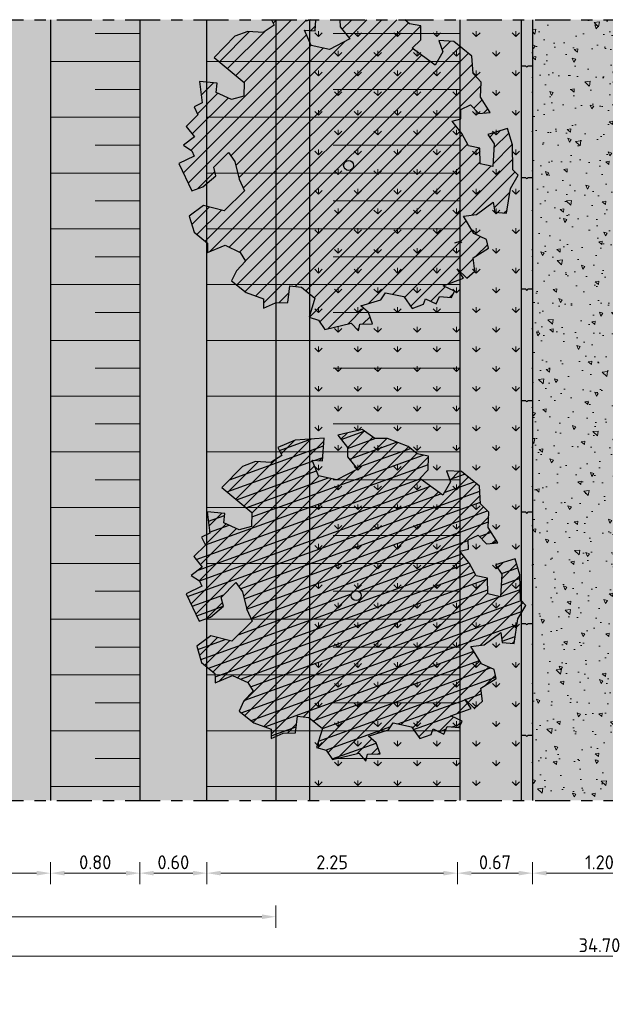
# Model space of a CAD drawing. Header units: metres. Extents: x 104013 to 108981, y 427946 to 428479.
# Tile 147 of 256: x 108749 to 108754, y 428308 to 428317. Entities that reach past the tile are written whole.
import ezdxf

# ---------------------------------------------------------------- set-up
doc = ezdxf.new("R2010")
doc.units = ezdxf.units.M
doc.linetypes.add('CENTER', pattern=[2, 1.25, -0.25, 0.25, -0.25])
doc.linetypes.add('XX-AFBREEK', pattern=[7, 4, -1, 1, -1])
doc.layers.get('DefPoints').update_dxf_attribs({"color": 211, "lineweight": 18})
for name, color, linetype, lineweight in [('N-WE-GR-BOOM-SD', 90, 'Continuous', 25), ('N-WE-GR-KRUIDEN-AD-50', 92, 'Continuous', 18), ('N-WE-GR-RIET-AD-50', 122, 'Continuous', 18), ('N-WE-GW-TALUDARCERING_KORT-G', 252, 'Continuous', 18), ('N-WE-GW-TALUDARCERING_LANG-G', 252, 'Continuous', 18), ('N-WE-VH-KANTOPSLUITING_ELEMENT_INRITBAND-SD', 252, 'Continuous', 25), ('N-WE-VH-KANTVERHARDING-M', 7, 'Continuous', 18), ('N-WE-VH-VERHARDING-GD', 7, 'Continuous', 25), ('N-WE-VH-VERHARDING_HALFVERHARDING-A-50', 252, 'Continuous', 18), ('N-XX-GW-WATERGANG_WATERLIJN-GD', 5, 'Continuous', 25), ('X-XX-AL-AFBREEKLIJN-GD', 7, 'XX-AFBREEK', 25)]:
    doc.layers.add(name, color=color, linetype=linetype, lineweight=lineweight)
doc.layers.add('N-WE-GR-GRAS_GAZON-V', color=7, linetype='Continuous', lineweight=18, true_color=0xdbffb8)
doc.layers.add('N-WE-VH-VERHARDING_HALFVERHARDING-V', color=7, linetype='Continuous', lineweight=18, true_color=0xd7aa8c)
doc.layers.add('N-WE-VH-VERHARDING-AP_WATER', color=7, linetype='Continuous', true_color=0xb3ffff)
doc.styles.add('NLCS-ISO-M50-T25', font='NLCS-ISO.ttf', dxfattribs={"height": 0.125})
doc.dimstyles.new('NLCS-M50-T25-PIJL_l2_h1', dxfattribs={"dimscale": 0.05, "dimtxt": 2.5, "dimasz": 2.5, "dimexe": 2, "dimexo": 2, "dimgap": 0.7, "dimtad": 1, "dimzin": 0, "dimdsep": 46, "dimtxsty": 'NLCS-ISO-M50-T25', "dimcen": 2.5, "dimdle": 2, "dimclrd": 256, "dimclre": 256, "dimclrt": 256, "dimadec": 1, "dimazin": 0, "dimtfac": 1, "dimtofl": 0, "dimtmove": 1, "dimatfit": 0, "dimfxl": 2, "dimfxlon": 1, "dimtfillclr": 256, "dimtolj": 1, "dimtzin": 0, "dimlwd": 18, "dimlwe": 18, "dimarcsym": 0})
pattern_1 = [(45, (106552.74669, 428453.76884), (-0.067351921, 0.067351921), [])]

# ---------------------------------------------------------------- blocks, each defined once
blk = doc.blocks.new('*D820')
at = {"layer": 'DefPoints', "color": 0, "transparency": 16777216}
for p in [(108747.3828, 428310.043), (108749.0627, 428310.043), (108749.0627, 428309.5013)]:
    blk.add_point(p, dxfattribs=at)
at = {"layer": 'N-WE-VH-KANTVERHARDING-M', "lineweight": 18, "transparency": 16777216}
for p, q in [((108747.3828, 428309.6013), (108747.3828, 428309.4013)), ((108749.0627, 428309.6013), (108749.0627, 428309.4013)), ((108747.5078, 428309.5013), (108748.9377, 428309.5013))]:
    blk.add_line(p, q, dxfattribs=at)
at = {"layer": 'N-WE-VH-KANTVERHARDING-M', "transparency": 16777216}
for points in [[(108747.5078, 428309.5221), (108747.5078, 428309.4804), (108747.3828, 428309.5013)], [(108748.9377, 428309.5221), (108748.9377, 428309.4804), (108749.0627, 428309.5013)]]:
    blk.add_solid(points, dxfattribs=at)
at = {"layer": 'N-WE-VH-KANTVERHARDING-M', "transparency": 16777216, "insert": (108748.2228, 428309.5988), "char_height": 0.125, "attachment_point": 5, "style": 'NLCS-ISO-M50-T25'}
blk.add_mtext('\\A1;1.68', dxfattribs=at)
blk = doc.blocks.new('*D821')
at = {"layer": 'DefPoints', "color": 0, "transparency": 16777216}
for p in [(108749.8627, 428310.843), (108749.0627, 428310.043), (108749.8627, 428309.5013)]:
    blk.add_point(p, dxfattribs=at)
at = {"layer": 'N-WE-VH-KANTVERHARDING-M', "lineweight": 18, "transparency": 16777216}
for p, q in [((108749.0627, 428309.6013), (108749.0627, 428309.4013)), ((108749.8627, 428309.6013), (108749.8627, 428309.4013)), ((108749.1877, 428309.5013), (108749.7377, 428309.5013))]:
    blk.add_line(p, q, dxfattribs=at)
at = {"layer": 'N-WE-VH-KANTVERHARDING-M', "transparency": 16777216}
for points in [[(108749.1877, 428309.5221), (108749.1877, 428309.4804), (108749.0627, 428309.5013)], [(108749.7377, 428309.5221), (108749.7377, 428309.4804), (108749.8627, 428309.5013)]]:
    blk.add_solid(points, dxfattribs=at)
at = {"layer": 'N-WE-VH-KANTVERHARDING-M', "transparency": 16777216, "insert": (108749.4627, 428309.5988), "char_height": 0.125, "attachment_point": 5, "style": 'NLCS-ISO-M50-T25'}
blk.add_mtext('\\A1;0.80', dxfattribs=at)
blk = doc.blocks.new('*D822')
at = {"layer": 'DefPoints', "color": 0, "transparency": 16777216}
for p in [(108749.8627, 428310.843), (108750.4627, 428310.843), (108750.4627, 428309.5013)]:
    blk.add_point(p, dxfattribs=at)
at = {"layer": 'N-WE-VH-KANTVERHARDING-M', "lineweight": 18, "transparency": 16777216}
for p, q in [((108749.8627, 428309.6013), (108749.8627, 428309.4013)), ((108750.4627, 428309.6013), (108750.4627, 428309.4013)), ((108749.9877, 428309.5013), (108750.3377, 428309.5013))]:
    blk.add_line(p, q, dxfattribs=at)
at = {"layer": 'N-WE-VH-KANTVERHARDING-M', "transparency": 16777216}
for points in [[(108749.9877, 428309.5221), (108749.9877, 428309.4804), (108749.8627, 428309.5013)], [(108750.3377, 428309.5221), (108750.3377, 428309.4804), (108750.4627, 428309.5013)]]:
    blk.add_solid(points, dxfattribs=at)
at = {"layer": 'N-WE-VH-KANTVERHARDING-M', "transparency": 16777216, "insert": (108750.1627, 428309.5988), "char_height": 0.125, "attachment_point": 5, "style": 'NLCS-ISO-M50-T25'}
blk.add_mtext('\\A1;0.60', dxfattribs=at)
blk = doc.blocks.new('*D823')
at = {"layer": 'DefPoints', "color": 0, "transparency": 16777216}
for p in [(108752.7085, 428311.9318), (108750.4627, 428310.843), (108752.7085, 428309.5013)]:
    blk.add_point(p, dxfattribs=at)
at = {"layer": 'N-WE-VH-KANTVERHARDING-M', "lineweight": 18, "transparency": 16777216}
for p, q in [((108750.4627, 428309.6013), (108750.4627, 428309.4013)), ((108752.7085, 428309.6013), (108752.7085, 428309.4013)), ((108750.5877, 428309.5013), (108752.5835, 428309.5013))]:
    blk.add_line(p, q, dxfattribs=at)
at = {"layer": 'N-WE-VH-KANTVERHARDING-M', "transparency": 16777216}
for points in [[(108750.5877, 428309.5221), (108750.5877, 428309.4804), (108750.4627, 428309.5013)], [(108752.5835, 428309.5221), (108752.5835, 428309.4804), (108752.7085, 428309.5013)]]:
    blk.add_solid(points, dxfattribs=at)
at = {"layer": 'N-WE-VH-KANTVERHARDING-M', "transparency": 16777216, "insert": (108751.5856, 428309.5988), "char_height": 0.125, "attachment_point": 5, "style": 'NLCS-ISO-M50-T25'}
blk.add_mtext('\\A1;2.25', dxfattribs=at)
blk = doc.blocks.new('*D797')
at = {"layer": 'DefPoints', "color": 0, "transparency": 16777216}
for p in [(108752.7085, 428311.9318), (108753.3815, 428311.9454), (108753.3815, 428309.5013)]:
    blk.add_point(p, dxfattribs=at)
at = {"layer": 'N-WE-VH-KANTVERHARDING-M', "lineweight": 18, "transparency": 16777216}
for p, q in [((108752.7085, 428309.6013), (108752.7085, 428309.4013)), ((108753.3815, 428309.6013), (108753.3815, 428309.4013)), ((108752.8335, 428309.5013), (108753.2565, 428309.5013))]:
    blk.add_line(p, q, dxfattribs=at)
at = {"layer": 'N-WE-VH-KANTVERHARDING-M', "transparency": 16777216}
for points in [[(108752.8335, 428309.5221), (108752.8335, 428309.4804), (108752.7085, 428309.5013)], [(108753.2565, 428309.5221), (108753.2565, 428309.4804), (108753.3815, 428309.5013)]]:
    blk.add_solid(points, dxfattribs=at)
at = {"layer": 'N-WE-VH-KANTVERHARDING-M', "transparency": 16777216, "insert": (108753.045, 428309.5988), "char_height": 0.125, "attachment_point": 5, "style": 'NLCS-ISO-M50-T25'}
blk.add_mtext('\\A1;0.67', dxfattribs=at)
blk = doc.blocks.new('*D798')
at = {"layer": 'DefPoints', "color": 0, "transparency": 16777216}
for p in [(108753.3825, 428311.8667), (108754.5804, 428311.8667), (108754.5804, 428309.5013)]:
    blk.add_point(p, dxfattribs=at)
at = {"layer": 'N-WE-VH-KANTVERHARDING-M', "lineweight": 18, "transparency": 16777216}
for p, q in [((108753.3825, 428309.6013), (108753.3825, 428309.4013)), ((108754.5804, 428309.6013), (108754.5804, 428309.4013)), ((108753.5075, 428309.5013), (108754.4554, 428309.5013))]:
    blk.add_line(p, q, dxfattribs=at)
at = {"layer": 'N-WE-VH-KANTVERHARDING-M', "transparency": 16777216}
for points in [[(108753.5075, 428309.5221), (108753.5075, 428309.4804), (108753.3825, 428309.5013)], [(108754.4554, 428309.5221), (108754.4554, 428309.4804), (108754.5804, 428309.5013)]]:
    blk.add_solid(points, dxfattribs=at)
at = {"layer": 'N-WE-VH-KANTVERHARDING-M', "transparency": 16777216, "insert": (108753.9815, 428309.5988), "char_height": 0.125, "attachment_point": 5, "style": 'NLCS-ISO-M50-T25'}
blk.add_mtext('\\A1;1.20', dxfattribs=at)
blk = doc.blocks.new('*D831')
at = {"layer": 'DefPoints', "color": 0, "transparency": 16777216}
for p in [(108736.6313, 428312.393), (108771.3316, 428312.393), (108771.3316, 428308.7578)]:
    blk.add_point(p, dxfattribs=at)
at = {"layer": 'N-WE-VH-KANTVERHARDING-M', "lineweight": 18, "transparency": 16777216}
for p, q in [((108736.6313, 428308.8578), (108736.6313, 428308.6578)), ((108771.3316, 428308.8578), (108771.3316, 428308.6578)), ((108736.7563, 428308.7578), (108771.2066, 428308.7578))]:
    blk.add_line(p, q, dxfattribs=at)
at = {"layer": 'N-WE-VH-KANTVERHARDING-M', "transparency": 16777216}
for points in [[(108736.7563, 428308.7786), (108736.7563, 428308.737), (108736.6313, 428308.7578)], [(108771.2066, 428308.7786), (108771.2066, 428308.737), (108771.3316, 428308.7578)]]:
    blk.add_solid(points, dxfattribs=at)
at = {"layer": 'N-WE-VH-KANTVERHARDING-M', "transparency": 16777216, "insert": (108753.9815, 428308.8553), "char_height": 0.125, "attachment_point": 5, "style": 'NLCS-ISO-M50-T25'}
blk.add_mtext('\\A1;34.70', dxfattribs=at)
blk = doc.blocks.new('*D800')
at = {"layer": 'DefPoints', "color": 0, "transparency": 16777216}
for p in [(108751.0812, 428309.1103), (108745.6044, 428308.3254), (108751.0812, 428308.3254)]:
    blk.add_point(p, dxfattribs=at)
at = {"layer": 'N-WE-VH-KANTVERHARDING-M', "lineweight": 18, "transparency": 16777216}
for p, q in [((108745.6044, 428309.0103), (108745.6044, 428309.2103)), ((108751.0812, 428309.0103), (108751.0812, 428309.2103)), ((108745.7294, 428309.1103), (108750.9562, 428309.1103))]:
    blk.add_line(p, q, dxfattribs=at)
at = {"layer": 'N-WE-VH-KANTVERHARDING-M', "transparency": 16777216}
for points in [[(108745.7294, 428309.1311), (108745.7294, 428309.0894), (108745.6044, 428309.1103)], [(108750.9562, 428309.1311), (108750.9562, 428309.0894), (108751.0812, 428309.1103)]]:
    blk.add_solid(points, dxfattribs=at)
at = {"layer": 'N-WE-VH-KANTVERHARDING-M', "transparency": 16777216, "insert": (108748.3428, 428309.2078), "char_height": 0.125, "attachment_point": 5, "style": 'NLCS-ISO-M50-T25'}
blk.add_mtext('\\A1;5.48', dxfattribs=at)
blk = doc.blocks.new('SGR-BOOM_06')
h = blk.add_hatch()
h.set_pattern_fill('ANSI31', color=256, scale=0.1)
h.paths.add_polyline_path([(4.667, 1.425), (4.711, 1.886), (4.5, 1.97), (4.164, 2.64), (3.828, 3.013), (3.374, 2.604), (3.663, 2.431), (3.914, 1.802), (3.537, 1.718), (3.327, 2.136), (2.991, 2.054), (2.657, 2.305), (2.238, 2.514), (2.447, 2.682), (2.321, 2.932), (2.53, 3.184), (2.866, 3.059), (3.159, 3.227), (2.698, 3.52), (2.53, 3.939), (2.197, 4.064), (1.945, 4.524), (1.273, 4.692), (0.855, 4.524), (1.108, 4.273), (1.064, 3.812), (0.228, 3.98), (0.352, 4.315), (0.184, 4.692), (-0.15, 4.609), (-0.486, 4.692), (-1.155, 4.65), (-1.491, 4.483), (-1.952, 4.565), (-2.539, 4.105), (-2.12, 3.896), (-1.994, 3.644), (-1.575, 3.435), (-1.994, 2.89), (-2.539, 2.766), (-2.915, 3.099), (-2.62, 3.217), (-2.873, 3.855), (-3.628, 3.435), (-4.004, 3.016), (-3.794, 2.848), (-4.004, 2.514), (-4.425, 2.346), (-4.717, 2.054), (-5.01, 1.214), (-3.88, 0.921), (-3.712, 0.544), (-4.004, 0.293), (-4.507, 0.293), (-4.602, 0.556), (-5.093, 0.376), (-4.758, -0.168), (-4.925, -0.377), (-4.717, -0.545), (-4.884, -1.006), (-4.532, -1.182), (-4.717, -1.551), (-4.424, -1.592), (-4.293, -1.707), (-4.619, -2.107), (-3.921, -2.682), (-3.668, -2.431), (-3.46, -1.97), (-3.627, -1.761), (-3.419, -1.174), (-3.124, -1.342), (-2.788, -1.761), (-2.496, -2.01), (-2.788, -2.808), (-3.419, -2.932), (-3.668, -3.394), (-3.333, -3.771), (-2.832, -3.897), (-2.769, -4.022), (-2.706, -4.148), (-2.328, -3.729), (-1.826, -3.729), (-1.575, -3.897), (-1.699, -4.273), (-1.699, -4.609), (-1.154, -4.736), (-0.61, -4.692), (-0.486, -4.945), (-0.233, -4.65), (0.101, -4.483), (-0.059, -4.007), (0.269, -3.896), (0.773, -4.023), (0.856, -4.609), (1.149, -4.565), (1.442, -4.736), (2.071, -4.232), (2.365, -4.356), (2.322, -4.147), (2.657, -3.98), (2.406, -3.728), (2.113, -3.644), (2.574, -3.226), (2.615, -2.975), (3.16, -2.848), (3.538, -3.058), (3.787, -2.807), (3.77, -2.633), (4.123, -2.633), (4.123, -2.387), (4.459, -2.263), (4.459, -2.054), (4.082, -2.054), (4.543, -1.591), (4.25, -1.425), (4.627, -1.55), (4.752, -1.257), (4.543, -0.921), (4.835, -0.461), (4.668, -0.252), (4.25, -0.252), (3.746, 0.085), (4.082, 0.294), (4.375, 0.838), (4.543, 0.589), (4.876, 0.713)])
h.paths.add_polyline_path([(0.15, 0, -1), (-0.15, 0, -1)], flags=16)
at = {"linetype": 'Continuous', "flags": 128}
blk.add_lwpolyline([(2.698, 3.52), (2.53, 3.939), (2.197, 4.064), (1.945, 4.524), (1.273, 4.692), (0.855, 4.524), (1.108, 4.273), (1.064, 3.812), (0.228, 3.98), (0.352, 4.315), (0.184, 4.692), (-0.15, 4.609), (-0.486, 4.692), (-1.155, 4.65), (-1.491, 4.483), (-1.952, 4.565), (-2.539, 4.105), (-2.12, 3.896), (-1.994, 3.644), (-1.575, 3.435), (-1.994, 2.89), (-2.539, 2.766), (-2.915, 3.099), (-2.62, 3.217), (-2.873, 3.855), (-3.628, 3.435), (-4.004, 3.016), (-3.794, 2.848), (-4.004, 2.514), (-4.425, 2.346), (-4.717, 2.054), (-5.01, 1.214), (-3.88, 0.921), (-3.712, 0.544), (-4.004, 0.293), (-4.507, 0.293), (-4.602, 0.556), (-5.093, 0.376), (-4.758, -0.168), (-4.925, -0.377), (-4.717, -0.545), (-4.884, -1.006), (-4.532, -1.182), (-4.717, -1.551), (-4.424, -1.592), (-4.293, -1.707), (-4.619, -2.107), (-3.921, -2.682), (-3.668, -2.431), (-3.46, -1.97), (-3.627, -1.761), (-3.419, -1.174), (-3.124, -1.342), (-2.788, -1.761), (-2.496, -2.01), (-2.788, -2.808), (-3.419, -2.932), (-3.668, -3.394), (-3.333, -3.771), (-2.832, -3.897), (-2.769, -4.022), (-2.706, -4.148), (-2.328, -3.729), (-1.826, -3.729), (-1.575, -3.897), (-1.699, -4.273), (-1.699, -4.609), (-1.154, -4.736), (-0.61, -4.692), (-0.486, -4.945), (-0.233, -4.65), (0.101, -4.483), (-0.059, -4.007), (0.269, -3.896), (0.773, -4.023), (0.856, -4.609), (1.149, -4.565), (1.442, -4.736), (2.071, -4.232), (2.365, -4.356), (2.322, -4.147), (2.657, -3.98), (2.406, -3.728), (2.113, -3.644), (2.574, -3.226), (2.615, -2.975), (3.16, -2.848), (3.538, -3.058), (3.787, -2.807), (3.77, -2.633), (4.123, -2.633), (4.123, -2.387), (4.459, -2.263), (4.459, -2.054), (4.082, -2.054), (4.543, -1.591), (4.25, -1.425), (4.627, -1.55), (4.752, -1.257), (4.543, -0.921), (4.835, -0.461), (4.668, -0.252), (4.25, -0.252), (3.746, 0.085), (4.082, 0.294), (4.375, 0.838), (4.543, 0.589), (4.876, 0.713), (4.667, 1.425), (4.711, 1.886), (4.5, 1.97), (4.164, 2.64), (3.828, 3.013), (3.374, 2.604), (3.663, 2.431), (3.914, 1.802), (3.537, 1.718), (3.327, 2.136), (2.991, 2.054), (2.657, 2.305), (2.238, 2.514), (2.447, 2.682), (2.321, 2.932), (2.53, 3.184), (2.866, 3.059), (3.159, 3.227)], close=True, dxfattribs=at)
blk.add_circle((0, 0), 0.15)

msp = doc.modelspace()

# ---------------------------------------------------------------- hatches: boundary and pattern name
at = {"layer": 'N-WE-GR-BOOM-SD'}
h = msp.add_hatch(dxfattribs=at)
h.set_pattern_fill('ANSI31', color=256, scale=0.03)
h.set_pattern_definition(pattern_1)
h.paths.add_polyline_path([(108751.7787, 428315.8469, -1), (108751.6887, 428315.8469, -1)], flags=16)
h.paths.add_polyline_path([(108751.4385, 428317.1535), (108751.042, 428317.1535), (108751.0664, 428317.1041), (108750.9667, 428317.04), (108750.8311, 428317.048), (108750.7146, 428317.006), (108750.5279, 428316.8154), (108750.7974, 428316.5917), (108750.795, 428316.468), (108750.6836, 428316.437), (108750.5472, 428316.501), (108750.5547, 428316.5845), (108750.3985, 428316.5985), (108750.4202, 428316.4078), (108750.348, 428316.3725), (108750.3833, 428316.3003), (108750.279, 428316.1964), (108750.3521, 428316.1037), (108750.2551, 428316.0271), (108750.3292, 428315.9788), (108750.3503, 428315.9306), (108750.2107, 428315.8637), (108750.327, 428315.6184), (108750.4276, 428315.6544), (108750.5431, 428315.7531), (108750.5241, 428315.8312), (108750.6556, 428315.964), (108750.7143, 428315.8808), (108750.752, 428315.7242), (108750.7995, 428315.6192), (108750.6186, 428315.4399), (108750.4315, 428315.4866), (108750.3047, 428315.3928), (108750.3479, 428315.2477), (108750.4679, 428315.1497), (108750.4689, 428315.1076), (108750.47, 428315.0655), (108750.6261, 428315.1311), (108750.7625, 428315.0671), (108750.8093, 428314.9895), (108750.7275, 428314.903), (108750.6847, 428314.8119), (108750.8164, 428314.708), (108750.9699, 428314.6504), (108750.9714, 428314.566), (108751.0776, 428314.6139), (108751.1896, 428314.6165), (108751.2069, 428314.7664), (108751.31, 428314.7545), (108751.4306, 428314.6558), (108751.3785, 428314.4862), (108751.4638, 428314.4606), (108751.5214, 428314.3771), (108751.7564, 428314.4336), (108751.8206, 428314.3623), (108751.8354, 428314.4246), (108751.948, 428314.4274), (108751.9118, 428314.5276), (108751.8429, 428314.588), (108752.0214, 428314.6426), (108752.0645, 428314.7056), (108752.2286, 428314.6706), (108752.3045, 428314.5654), (108752.4043, 428314.6017), (108752.4219, 428314.6512), (108752.5177, 428314.6063), (108752.5491, 428314.6731), (108752.6561, 428314.664), (108752.6827, 428314.7207), (108752.5804, 428314.7687), (108752.7646, 428314.8356), (108752.7062, 428314.9182), (108752.7925, 428314.8361), (108752.864, 428314.8998), (108752.8501, 428315.0176), (108752.988, 428315.1052), (108752.969, 428315.1833), (108752.8556, 428315.2366), (108752.7618, 428315.3923), (108752.8796, 428315.4062), (108753.0287, 428315.5167), (108753.0425, 428315.4275), (108753.1487, 428315.4188), (108753.1829, 428315.6388), (108753.2535, 428315.7585), (108753.2067, 428315.8081), (108753.2009, 428316.0329), (108753.1574, 428316.1769), (108752.9819, 428316.1239), (108753.0383, 428316.04), (108753.0263, 428315.8372), (108752.9134, 428315.8626), (108752.9095, 428316.0028), (108752.8079, 428316.0233), (108752.7491, 428316.1342), (108752.662, 428316.2443), (108752.7401, 428316.2633), (108752.7378, 428316.3471), (108752.8267, 428316.389), (108752.9019, 428316.3121), (108753.003, 428316.3203), (108752.9151, 428316.4588), (108752.9229, 428316.594), (108752.8485, 428316.6705), (108752.8385, 428316.8276), (108752.6776, 428316.9588), (108752.5428, 428316.9665), (108752.5793, 428316.8661), (108752.5087, 428316.7464), (108752.3029, 428316.8986), (108752.3794, 428316.9739), (108752.3818, 428317.0976), (108752.2804, 428317.1177), (108752.2363, 428317.1535), (108751.6553, 428317.1535), (108751.6567, 428317.0907), (108751.7439, 428316.9805), (108751.5607, 428316.8861), (108751.3969, 428316.9218), (108751.3371, 428317.0602), (108751.4324, 428317.0544)])
h = msp.add_hatch(dxfattribs=at)
h.set_pattern_fill('ANSI31', color=256, scale=0.03)
h.set_pattern_definition([(45, (106831.30385, 428447.66948), (-0.067351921, 0.067351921), [])])
h.paths.add_polyline_path([(108752.8949, 428312.5316), (108752.9701, 428312.4547), (108753.0712, 428312.4629), (108752.9833, 428312.6014), (108752.9911, 428312.7366), (108752.9167, 428312.8131), (108752.9068, 428312.9702), (108752.7458, 428313.1014), (108752.611, 428313.109), (108752.6476, 428313.0086), (108752.5769, 428312.8889), (108752.3711, 428313.0412), (108752.4476, 428313.1165), (108752.4501, 428313.2402), (108752.3486, 428313.2602), (108752.2681, 428313.3256), (108752.0811, 428313.3994), (108751.9687, 428313.397), (108751.8538, 428313.478), (108751.6358, 428313.4279), (108751.723, 428313.3178), (108751.7249, 428313.2332), (108751.8121, 428313.1231), (108751.6289, 428313.0286), (108751.4652, 428313.0643), (108751.4053, 428313.2028), (108751.5006, 428313.197), (108751.5132, 428313.4027), (108751.2547, 428313.3848), (108751.0989, 428313.319), (108751.1346, 428313.2466), (108751.0349, 428313.1826), (108750.8994, 428313.1906), (108750.7828, 428313.1485), (108750.5961, 428312.958), (108750.8656, 428312.7343), (108750.8632, 428312.6106), (108750.7519, 428312.5796), (108750.6155, 428312.6436), (108750.6229, 428312.7271), (108750.4667, 428312.741), (108750.4885, 428312.5504), (108750.4163, 428312.5151), (108750.4516, 428312.4428), (108750.3472, 428312.339), (108750.4204, 428312.2463), (108750.3234, 428312.1697), (108750.3975, 428312.1213), (108750.4185, 428312.0732), (108750.2789, 428312.0062), (108750.3952, 428311.761), (108750.4958, 428311.797), (108750.6113, 428311.8957), (108750.5923, 428311.9738), (108750.7238, 428312.1065), (108750.7825, 428312.0234), (108750.8203, 428311.8668), (108750.8677, 428311.7617), (108750.6868, 428311.5825), (108750.4998, 428311.6292), (108750.373, 428311.5354), (108750.4161, 428311.3903), (108750.5361, 428311.2923), (108750.5382, 428311.2081), (108750.6943, 428311.2737), (108750.8307, 428311.2097), (108750.8775, 428311.1321), (108750.7957, 428311.0456), (108750.7529, 428310.9544), (108750.8846, 428310.8506), (108751.0381, 428310.793), (108751.0396, 428310.7086), (108751.1458, 428310.7565), (108751.2578, 428310.7591), (108751.2751, 428310.9089), (108751.3782, 428310.897), (108751.4988, 428310.7984), (108751.4468, 428310.6288), (108751.532, 428310.6032), (108751.5896, 428310.5197), (108751.8246, 428310.5762), (108751.8889, 428310.5049), (108751.9036, 428310.5672), (108752.0162, 428310.57), (108751.98, 428310.6702), (108751.9111, 428310.7306), (108752.0896, 428310.7852), (108752.1328, 428310.8482), (108752.2968, 428310.8132), (108752.3727, 428310.7079), (108752.4725, 428310.7443), (108752.4901, 428310.7938), (108752.5859, 428310.7488), (108752.6173, 428310.8157), (108752.7243, 428310.8066), (108752.7509, 428310.8633), (108752.6486, 428310.9113), (108752.8329, 428310.9782), (108752.7744, 428311.0608), (108752.8607, 428310.9787), (108752.9322, 428311.0423), (108752.9183, 428311.1601), (108753.0562, 428311.2478), (108753.0373, 428311.3259), (108752.9239, 428311.3791), (108752.8301, 428311.5349), (108752.9479, 428311.5488), (108753.097, 428311.6593), (108753.1107, 428311.57), (108753.217, 428311.5613), (108753.2511, 428311.7814), (108753.3218, 428311.9011), (108753.2749, 428311.9507), (108753.2692, 428312.1755), (108753.2256, 428312.3195), (108753.0501, 428312.2665), (108753.1065, 428312.1826), (108753.0945, 428311.9797), (108752.9816, 428312.0052), (108752.9778, 428312.1454), (108752.8762, 428312.1659), (108752.8174, 428312.2767), (108752.7302, 428312.3869), (108752.8083, 428312.4058), (108752.806, 428312.4897)])
h.paths.add_polyline_path([(108751.8469, 428311.9895, -1), (108751.7569, 428311.9895, -1)], flags=16)
h.paths.add_polyline_path([(108757.3495, 428313.6086), (108757.275, 428313.6851), (108757.2651, 428313.8422), (108757.1041, 428313.9734), (108756.9693, 428313.9811), (108757.0059, 428313.8807), (108756.9352, 428313.761), (108756.7294, 428313.9132), (108756.806, 428313.9885), (108756.8084, 428314.1122), (108756.707, 428314.1323), (108756.6264, 428314.1977), (108756.4394, 428314.2714), (108756.327, 428314.269), (108756.2122, 428314.35), (108755.9942, 428314.2999), (108756.0813, 428314.1898), (108756.0832, 428314.1053), (108756.1704, 428313.9951), (108755.9872, 428313.9007), (108755.8235, 428313.9364), (108755.7636, 428314.0748), (108755.859, 428314.069), (108755.8715, 428314.2747), (108755.613, 428314.2568), (108755.4573, 428314.191), (108755.4929, 428314.1187), (108755.3932, 428314.0546), (108755.2577, 428314.0626), (108755.1411, 428314.0206), (108754.9545, 428313.83), (108755.2239, 428313.6063), (108755.2215, 428313.4826), (108755.1102, 428313.4516), (108754.9738, 428313.5156), (108754.9812, 428313.5991), (108754.825, 428313.6131), (108754.8468, 428313.4224), (108754.7746, 428313.3871), (108754.8099, 428313.3149), (108754.7055, 428313.211), (108754.7787, 428313.1183), (108754.6817, 428313.0417), (108754.7558, 428312.9934), (108754.7768, 428312.9452), (108754.6372, 428312.8783), (108754.7535, 428312.633), (108754.8541, 428312.669), (108754.9696, 428312.7677), (108754.9507, 428312.8458), (108755.0822, 428312.9786), (108755.1408, 428312.8954), (108755.1786, 428312.7388), (108755.2261, 428312.6338), (108755.0452, 428312.4545), (108754.8581, 428312.5012), (108754.7313, 428312.4074), (108754.7744, 428312.2623), (108754.8945, 428312.1643), (108754.8965, 428312.0801), (108755.0526, 428312.1457), (108755.189, 428312.0817), (108755.2358, 428312.0041), (108755.1541, 428311.9176), (108755.1113, 428311.8265), (108755.243, 428311.7226), (108755.3964, 428311.665), (108755.398, 428311.5806), (108755.5041, 428311.6285), (108755.6161, 428311.6311), (108755.6334, 428311.781), (108755.7365, 428311.7691), (108755.8571, 428311.6704), (108755.8051, 428311.5008), (108755.8903, 428311.4752), (108755.9479, 428311.3917), (108756.183, 428311.4482), (108756.2472, 428311.3769), (108756.262, 428311.4392), (108756.3745, 428311.442), (108756.3383, 428311.5422), (108756.2694, 428311.6026), (108756.448, 428311.6572), (108756.4911, 428311.7202), (108756.6551, 428311.6852), (108756.731, 428311.58), (108756.8309, 428311.6163), (108756.8485, 428311.6658), (108756.9443, 428311.6209), (108756.9756, 428311.6877), (108757.0826, 428311.6786), (108757.1092, 428311.7353), (108757.0069, 428311.7833), (108757.1912, 428311.8502), (108757.1327, 428311.9328), (108757.219, 428311.8507), (108757.2905, 428311.9144), (108757.2766, 428312.0322), (108757.4146, 428312.1198), (108757.3956, 428312.1979), (108757.2822, 428312.2512), (108757.1884, 428312.4069), (108757.3062, 428312.4208), (108757.4553, 428312.5313), (108757.469, 428312.4421), (108757.5753, 428312.4334), (108757.6094, 428312.6534), (108757.6801, 428312.7731), (108757.6332, 428312.8227), (108757.6275, 428313.0475), (108757.584, 428313.1915), (108757.4084, 428313.1385), (108757.4648, 428313.0546), (108757.4528, 428312.8518), (108757.3399, 428312.8772), (108757.3361, 428313.0174), (108757.2345, 428313.0379), (108757.1757, 428313.1488), (108757.0885, 428313.2589), (108757.1666, 428313.2778), (108757.1644, 428313.3617), (108757.2533, 428313.4036), (108757.3284, 428313.3267), (108757.4295, 428313.3349), (108757.3416, 428313.4734)])
h.paths.add_polyline_path([(108756.2052, 428312.8615, -1), (108756.1152, 428312.8615, -1)], flags=16)
h = msp.add_hatch(dxfattribs=at)
h.set_pattern_fill('ANSI31', color=256, scale=0.03)
h.set_pattern_definition(pattern_1)
h.paths.add_polyline_path([(108751.8538, 428313.478), (108751.6358, 428313.4279), (108751.723, 428313.3178), (108751.7249, 428313.2332), (108751.8121, 428313.1231), (108751.6289, 428313.0286), (108751.4652, 428313.0643), (108751.4053, 428313.2028), (108751.5006, 428313.197), (108751.5132, 428313.4027), (108751.2547, 428313.3848), (108751.0989, 428313.319), (108751.1346, 428313.2466), (108751.0349, 428313.1826), (108750.8994, 428313.1906), (108750.7828, 428313.1485), (108750.5961, 428312.958), (108750.8656, 428312.7343), (108750.8632, 428312.6106), (108750.7519, 428312.5796), (108750.6155, 428312.6436), (108750.6229, 428312.7271), (108750.4667, 428312.741), (108750.4885, 428312.5504), (108750.4163, 428312.5151), (108750.4516, 428312.4428), (108750.3472, 428312.339), (108750.4204, 428312.2463), (108750.3234, 428312.1697), (108750.3975, 428312.1213), (108750.4185, 428312.0732), (108750.2789, 428312.0062), (108750.3952, 428311.761), (108750.4958, 428311.797), (108750.6113, 428311.8957), (108750.5923, 428311.9738), (108750.7238, 428312.1065), (108750.7825, 428312.0234), (108750.8203, 428311.8668), (108750.8677, 428311.7617), (108750.6868, 428311.5825), (108750.4998, 428311.6292), (108750.373, 428311.5354), (108750.4161, 428311.3903), (108750.5361, 428311.2923), (108750.5382, 428311.2081), (108750.6943, 428311.2737), (108750.8307, 428311.2097), (108750.8775, 428311.1321), (108750.7957, 428311.0456), (108750.7529, 428310.9544), (108750.8846, 428310.8506), (108751.0381, 428310.793), (108751.0396, 428310.7086), (108751.1458, 428310.7565), (108751.2578, 428310.7591), (108751.2751, 428310.9089), (108751.3782, 428310.897), (108751.4988, 428310.7984), (108751.4468, 428310.6288), (108751.532, 428310.6032), (108751.5896, 428310.5197), (108751.8246, 428310.5762), (108751.8889, 428310.5049), (108751.9036, 428310.5672), (108752.0162, 428310.57), (108751.98, 428310.6702), (108751.9111, 428310.7306), (108752.0896, 428310.7852), (108752.1328, 428310.8482), (108752.2968, 428310.8132), (108752.3727, 428310.7079), (108752.4725, 428310.7443), (108752.4901, 428310.7938), (108752.5859, 428310.7488), (108752.6173, 428310.8157), (108752.7243, 428310.8066), (108752.7509, 428310.8633), (108752.6486, 428310.9113), (108752.8329, 428310.9782), (108752.7744, 428311.0608), (108752.8607, 428310.9787), (108752.9322, 428311.0423), (108752.9183, 428311.1601), (108753.0562, 428311.2478), (108753.0373, 428311.3259), (108752.9239, 428311.3791), (108752.8301, 428311.5349), (108752.9479, 428311.5488), (108753.097, 428311.6593), (108753.1107, 428311.57), (108753.217, 428311.5613), (108753.2511, 428311.7814), (108753.3218, 428311.9011), (108753.2749, 428311.9507), (108753.2692, 428312.1755), (108753.2256, 428312.3195), (108753.0501, 428312.2665), (108753.1065, 428312.1826), (108753.0945, 428311.9797), (108752.9816, 428312.0052), (108752.9778, 428312.1454), (108752.8762, 428312.1659), (108752.8174, 428312.2767), (108752.7302, 428312.3869), (108752.8083, 428312.4058), (108752.806, 428312.4897), (108752.8949, 428312.5316), (108752.9701, 428312.4547), (108753.0712, 428312.4629), (108752.9833, 428312.6014), (108752.9911, 428312.7366), (108752.9167, 428312.8131), (108752.9068, 428312.9702), (108752.7458, 428313.1014), (108752.611, 428313.109), (108752.6476, 428313.0086), (108752.5769, 428312.8889), (108752.3711, 428313.0412), (108752.4476, 428313.1165), (108752.4501, 428313.2402), (108752.3486, 428313.2602), (108752.2681, 428313.3256), (108752.0811, 428313.3994), (108751.9687, 428313.397)], flags=17)
h.paths.add_polyline_path([(108752.9068, 428312.9702), (108752.9167, 428312.8131), (108752.9911, 428312.7366), (108752.9833, 428312.6014), (108753.0712, 428312.4629), (108752.9701, 428312.4547), (108752.8949, 428312.5316), (108752.806, 428312.4897), (108752.8083, 428312.4058), (108752.7302, 428312.3869), (108752.8174, 428312.2767), (108752.8762, 428312.1659), (108752.9778, 428312.1454), (108752.9816, 428312.0052), (108753.0945, 428311.9797), (108753.1065, 428312.1826), (108753.0501, 428312.2665), (108753.2256, 428312.3195), (108753.2692, 428312.1755), (108753.2749, 428311.9507), (108753.3218, 428311.9011), (108753.2511, 428311.7814), (108753.217, 428311.5613), (108753.1107, 428311.57), (108753.097, 428311.6593), (108752.9479, 428311.5488), (108752.8301, 428311.5349), (108752.9239, 428311.3791), (108753.0373, 428311.3259), (108753.0562, 428311.2478), (108752.9183, 428311.1601), (108752.9322, 428311.0423), (108752.8434, 428310.9633), (108752.8329, 428310.9782), (108752.6486, 428310.9113), (108752.7509, 428310.8633), (108752.7243, 428310.8066), (108752.6173, 428310.8157), (108752.5859, 428310.7488), (108752.4901, 428310.7938), (108752.4725, 428310.7443), (108752.3727, 428310.7079), (108752.2968, 428310.8132), (108752.1328, 428310.8482), (108752.0896, 428310.7852), (108751.9111, 428310.7306), (108751.98, 428310.6702), (108752.0162, 428310.57), (108751.9036, 428310.5672), (108751.8889, 428310.5049), (108751.8246, 428310.5762), (108751.5896, 428310.5197), (108751.532, 428310.6032), (108751.4468, 428310.6288), (108751.4988, 428310.7984), (108751.3782, 428310.897), (108751.2751, 428310.9089), (108751.2578, 428310.7591), (108751.1458, 428310.7565), (108751.0396, 428310.7086), (108751.0381, 428310.793), (108750.8846, 428310.8506), (108750.7529, 428310.9544), (108750.7957, 428311.0456), (108750.8775, 428311.1321), (108750.8307, 428311.2097), (108750.6943, 428311.2737), (108750.5382, 428311.2081), (108750.5361, 428311.2923), (108750.4161, 428311.3903), (108750.373, 428311.5354), (108750.4998, 428311.6292), (108750.6868, 428311.5825), (108750.8677, 428311.7617), (108750.8203, 428311.8668), (108750.7825, 428312.0234), (108750.7238, 428312.1065), (108750.5923, 428311.9738), (108750.6113, 428311.8957), (108750.4958, 428311.797), (108750.3952, 428311.761), (108750.2789, 428312.0062), (108750.4185, 428312.0732), (108750.3975, 428312.1213), (108750.3234, 428312.1697), (108750.4204, 428312.2463), (108750.3472, 428312.339), (108750.4516, 428312.4428), (108750.4163, 428312.5151), (108750.4885, 428312.5504), (108750.4667, 428312.741), (108750.6229, 428312.7271), (108750.6155, 428312.6436), (108750.7519, 428312.5796), (108750.8632, 428312.6106), (108750.8656, 428312.7343), (108750.5961, 428312.958), (108750.7828, 428313.1485), (108750.8994, 428313.1906), (108751.0349, 428313.1826), (108751.1346, 428313.2466), (108751.0989, 428313.319), (108751.2547, 428313.3848), (108751.5132, 428313.4027), (108751.5006, 428313.197), (108751.4053, 428313.2028), (108751.4652, 428313.0643), (108751.6289, 428313.0286), (108751.8121, 428313.1231), (108751.7249, 428313.2332), (108751.723, 428313.3178), (108751.6358, 428313.4279), (108751.8538, 428313.478), (108751.9687, 428313.397), (108752.0811, 428313.3994), (108752.2681, 428313.3256), (108752.3486, 428313.2602), (108752.4501, 428313.2402), (108752.4476, 428313.1165), (108752.3711, 428313.0412), (108752.5769, 428312.8889), (108752.6476, 428313.0086), (108752.611, 428313.109), (108752.7458, 428313.1014)], flags=17)
at = {"layer": 'N-WE-GR-GRAS_GAZON-V'}
h = msp.add_hatch(color=256, dxfattribs=at)
h.dxf.hatch_style = 1
h.paths.add_polyline_path([(108753.2804, 428310.1535), (108753.2804, 428317.1535), (108751.0815, 428317.1535), (108751.0815, 428310.1535)])
at = {"layer": 'N-WE-GR-KRUIDEN-AD-50'}
h = msp.add_hatch(dxfattribs=at)
h.set_pattern_fill('AGR-KRUIDEN', color=256, scale=0.025, pattern_type=2)
h.set_pattern_definition([(90, (2315.27594, 18.18338), (-0.17677669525, 0.17677669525), [0.046875, -0.30667839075]), (45, (2315.27594, 18.18338), (-0.1767766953, 0.1767766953), [0.046875, -0.203125]), (135, (2315.27594, 18.18338), (-0.1767766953, -0.1767766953), [0.046875, -0.203125])])
h.paths.add_polyline_path([(108753.3804, 428317.1535), (108752.7313, 428317.1535), (108752.7313, 428310.1535), (108753.3804, 428310.1535)])
h.paths.add_polyline_path([(108751.3815, 428317.1535), (108751.3815, 428310.1535), (108752.7313, 428310.1535), (108752.7313, 428317.1535)])
at = {"layer": 'N-WE-GR-RIET-AD-50'}
h = msp.add_hatch(dxfattribs=at)
h.set_pattern_fill('AGR-RIETLAND', color=256, scale=0.025, pattern_type=2)
h.set_pattern_definition([(0, (108750.44691, 428315.15348), (0.0721688, 0.125), [0.0288675, -0.11547]), (60, (108750.46134, 428315.15348), (-0.0721688, 0.125), [0.0288675, -0.11547]), (90, (108750.461344, 428315.15348), (-0.0721687, 0.125), [0.05, -0.2]), (120, (108750.46134, 428315.15348), (-0.1443376, -3e-08), [0.0288675, -0.11547])])
h.paths.add_polyline_path([(108751.0815, 428310.1535), (108751.3815, 428310.1535), (108751.3815, 428317.1535), (108751.0815, 428317.1535)])
at = {"layer": 'N-WE-VH-KANTOPSLUITING_ELEMENT_INRITBAND-SD'}
h = msp.add_hatch(color=253, dxfattribs=at)
h.dxf.hatch_style = 1
h.paths.add_polyline_path([(108753.3804, 428310.1535), (108753.3807, 428317.1535), (108753.2807, 428317.1535), (108753.2807, 428310.1535)])
at = {"layer": 'N-WE-VH-VERHARDING-AP_WATER'}
h = msp.add_hatch(color=256, dxfattribs=at)
h.dxf.hatch_style = 1
h.paths.add_polyline_path([(108745.6047, 428317.1535), (108751.0815, 428317.1535), (108751.0815, 428310.1535), (108745.6047, 428310.1535)])
at = {"layer": 'N-WE-VH-VERHARDING_HALFVERHARDING-A-50'}
h = msp.add_hatch(dxfattribs=at)
h.set_pattern_fill('AVH-HALFVERHARDING', color=256, scale=0.05, angle=90, pattern_type=2)
h.set_pattern_definition([(140, (108754.73134, 428382.66563), (0.0313761, 0.3586301), [0.0375, -0.4125]), (85, (108754.73134, 428382.66563), (-0.376096, -0.0693757), [0.03, -0.33]), (190.4514, (108754.73396, 428382.6955), (-0.3447198, 0.2892547), [0.0318701, -0.350571]), (136.1842, (108754.63134, 428382.66563), (0.0827595, 0.5336205), [0.05625, -0.61875]), (186.6356, (108754.63824, 428382.7101), (-0.487059, 0.4673314), [0.047805, -0.5258565]), (81.1842, (108754.63134, 428382.66563), (-0.4870593, 0.467331), [0.045, -0.495]), (111, (108754.65634, 428382.71563), (0.2013094, 0.2984535), [0.0375, -0.4125]), (56, (108754.65634, 428382.71563), (-0.362575, 0.1216577), [0.03, -0.33]), (161.4514, (108754.67312, 428382.7405), (-0.1612652, 0.4201113), [0.0318701, -0.350571]), (127.5, (108754.73134, 428382.66563), (-0.16644693, 0.00607993), [0, -0.326, 0, -0.335, 0, -0.33125]), (97.5, (108754.73134, 428382.66563), (-0.19720586, 0.13153477), [0, -0.191, 0, -0.3185, 0, -0.12625]), (57.5, (108754.73134, 428382.55413), (0.01127744, 0.26691122), [0, -0.125, 0, -0.39, 0, -0.5175]), (47.5, (108754.73134, 428382.50413), (-0.0500525, 0.2915931), [0, -0.1625, 0, -0.259, 0, -0.3675])])
h.paths.add_polyline_path([(108754.6804, 428315.2285), (108754.6804, 428314.0285), (108754.7313, 428314.0285), (108755.644, 428314.0276), (108755.644, 428315.2285)])
h.paths.add_polyline_path([(108754.5804, 428310.1535), (108754.5804, 428317.1535), (108753.3804, 428317.1535), (108753.3804, 428310.1535)])
at = {"layer": 'N-WE-VH-VERHARDING_HALFVERHARDING-V'}
h = msp.add_hatch(color=256, dxfattribs=at)
h.paths.add_polyline_path([(108754.6804, 428315.2285), (108754.6804, 428314.0285), (108754.7313, 428314.0285), (108754.7313, 428315.2285)])
h.paths.add_polyline_path([(108754.5804, 428310.1535), (108754.5804, 428317.1535), (108753.3804, 428317.1535), (108753.3804, 428310.1535)])

# ---------------------------------------------------------------- linework, layer by layer
at = {"layer": 'N-WE-GR-BOOM-SD', "flags": 128}
for points in [[(108751.042, 428317.1535), (108751.0664, 428317.1041), (108750.9667, 428317.04), (108750.8311, 428317.048), (108750.7146, 428317.006), (108750.5279, 428316.8154), (108750.7974, 428316.5917), (108750.795, 428316.468), (108750.6836, 428316.437), (108750.5472, 428316.501), (108750.5547, 428316.5845), (108750.3985, 428316.5985), (108750.4202, 428316.4078), (108750.348, 428316.3725), (108750.3833, 428316.3003), (108750.279, 428316.1964), (108750.3521, 428316.1037), (108750.2551, 428316.0271), (108750.3292, 428315.9788), (108750.3503, 428315.9306), (108750.2107, 428315.8637), (108750.327, 428315.6184), (108750.4276, 428315.6544), (108750.5431, 428315.7531), (108750.5241, 428315.8312), (108750.6556, 428315.964), (108750.7143, 428315.8808), (108750.752, 428315.7242), (108750.7995, 428315.6192), (108750.6186, 428315.4399), (108750.4315, 428315.4866), (108750.3047, 428315.3928), (108750.3479, 428315.2477), (108750.4679, 428315.1497), (108750.4689, 428315.1076), (108750.47, 428315.0655), (108750.6261, 428315.1311), (108750.7625, 428315.0671), (108750.8093, 428314.9895), (108750.7275, 428314.903), (108750.6847, 428314.8119), (108750.8164, 428314.708), (108750.9699, 428314.6504), (108750.9714, 428314.566), (108751.0776, 428314.6139), (108751.1896, 428314.6165), (108751.2069, 428314.7664), (108751.31, 428314.7545), (108751.4306, 428314.6558), (108751.3785, 428314.4862), (108751.4638, 428314.4606), (108751.5214, 428314.3771), (108751.7564, 428314.4336), (108751.8206, 428314.3623), (108751.8354, 428314.4246), (108751.948, 428314.4274), (108751.9118, 428314.5276), (108751.8429, 428314.588), (108752.0214, 428314.6426), (108752.0645, 428314.7056), (108752.2286, 428314.6706), (108752.3045, 428314.5654), (108752.4043, 428314.6017), (108752.4219, 428314.6512), (108752.5177, 428314.6063), (108752.5491, 428314.6731), (108752.6561, 428314.664), (108752.6827, 428314.7207), (108752.5804, 428314.7687), (108752.7646, 428314.8356), (108752.7062, 428314.9182), (108752.7925, 428314.8361), (108752.864, 428314.8998), (108752.8501, 428315.0176), (108752.988, 428315.1052), (108752.969, 428315.1833), (108752.8556, 428315.2366), (108752.7618, 428315.3923), (108752.8796, 428315.4062), (108753.0287, 428315.5167), (108753.0425, 428315.4275), (108753.1487, 428315.4188), (108753.1829, 428315.6388), (108753.2535, 428315.7585), (108753.2067, 428315.8081), (108753.2009, 428316.0329), (108753.1574, 428316.1769), (108752.9819, 428316.1239), (108753.0383, 428316.04), (108753.0263, 428315.8372), (108752.9134, 428315.8626), (108752.9095, 428316.0028), (108752.8079, 428316.0233), (108752.7491, 428316.1342), (108752.662, 428316.2443), (108752.7401, 428316.2633), (108752.7378, 428316.3471), (108752.8267, 428316.389), (108752.9019, 428316.3121), (108753.003, 428316.3203), (108752.9151, 428316.4588), (108752.9229, 428316.594), (108752.8485, 428316.6705), (108752.8385, 428316.8276), (108752.6776, 428316.9588), (108752.5428, 428316.9665), (108752.5793, 428316.8661), (108752.5087, 428316.7464), (108752.3029, 428316.8986), (108752.3794, 428316.9739), (108752.3818, 428317.0976), (108752.2804, 428317.1177), (108752.2363, 428317.1535)], [(108751.6553, 428317.1535), (108751.6567, 428317.0907), (108751.7439, 428316.9805), (108751.5607, 428316.8861), (108751.3969, 428316.9218), (108751.3371, 428317.0602), (108751.4324, 428317.0544), (108751.4385, 428317.1535)], [(108751.3918, 428317.1535), (108751.3535, 428317.1397), (108751.3509, 428317.1535)], [(108752.6853, 428315.1535), (108752.7332, 428315.1681), (108752.7451, 428315.1535)]]:
    msp.add_lwpolyline(points, dxfattribs=at)
at = {"layer": 'N-WE-GR-BOOM-SD'}
msp.add_circle((108751.7337, 428315.8469), 0.045, dxfattribs=at)
at = {"layer": 'N-WE-GW-TALUDARCERING_KORT-G'}
for p, q in [((108749.8613, 428317.0285), (108749.4613, 428317.0285)), ((108752.7313, 428317.0285), (108751.5963, 428317.0285)), ((108749.8613, 428316.5285), (108749.4613, 428316.5285)), ((108752.7313, 428316.5285), (108751.5963, 428316.5285)), ((108749.8613, 428316.0285), (108749.4613, 428316.0285)), ((108752.7313, 428316.0285), (108751.5963, 428316.0285)), ((108749.8613, 428315.5285), (108749.4613, 428315.5285)), ((108752.7313, 428315.5285), (108751.5963, 428315.5285)), ((108749.8613, 428315.0285), (108749.4613, 428315.0285)), ((108752.7313, 428315.0285), (108751.5963, 428315.0285)), ((108749.8613, 428314.5285), (108749.4613, 428314.5285)), ((108752.7313, 428314.5285), (108751.5963, 428314.5285)), ((108749.8613, 428314.0285), (108749.4613, 428314.0285)), ((108752.7313, 428314.0285), (108751.5963, 428314.0285)), ((108749.8613, 428313.5285), (108749.4613, 428313.5285)), ((108752.7313, 428313.5285), (108751.5963, 428313.5285)), ((108749.8613, 428313.0285), (108749.4613, 428313.0285)), ((108752.7313, 428313.0285), (108751.5963, 428313.0285)), ((108749.8613, 428312.5285), (108749.4613, 428312.5285)), ((108752.7313, 428312.5285), (108751.5963, 428312.5285)), ((108749.8613, 428312.0285), (108749.4613, 428312.0285)), ((108752.7313, 428312.0285), (108751.5963, 428312.0285)), ((108749.8613, 428311.5285), (108749.4613, 428311.5285)), ((108752.7313, 428311.5285), (108751.5963, 428311.5285)), ((108749.8613, 428311.0285), (108749.4613, 428311.0285)), ((108752.7313, 428311.0285), (108751.5963, 428311.0285)), ((108749.8613, 428310.5285), (108749.4613, 428310.5285)), ((108752.7313, 428310.5285), (108751.5963, 428310.5285))]:
    msp.add_line(p, q, dxfattribs=at)
at = {"layer": 'N-WE-GW-TALUDARCERING_LANG-G'}
for p, q in [((108749.8613, 428316.7785), (108749.0613, 428316.7785)), ((108752.7313, 428316.7785), (108750.4613, 428316.7785)), ((108749.8613, 428316.2785), (108749.0613, 428316.2785)), ((108752.7313, 428316.2785), (108750.4613, 428316.2785)), ((108749.8613, 428315.7785), (108749.0613, 428315.7785)), ((108752.7313, 428315.7785), (108750.4613, 428315.7785)), ((108749.8613, 428315.2785), (108749.0613, 428315.2785)), ((108752.7313, 428315.2785), (108750.4613, 428315.2785)), ((108749.8613, 428314.7785), (108749.0613, 428314.7785)), ((108752.7313, 428314.7785), (108750.4613, 428314.7785)), ((108749.8613, 428314.2785), (108749.0613, 428314.2785)), ((108752.7313, 428314.2785), (108750.4613, 428314.2785)), ((108749.8613, 428313.7785), (108749.0613, 428313.7785)), ((108752.7313, 428313.7785), (108750.4613, 428313.7785)), ((108749.8613, 428313.2785), (108749.0613, 428313.2785)), ((108752.7313, 428313.2785), (108750.4613, 428313.2785)), ((108749.8613, 428312.7785), (108749.0613, 428312.7785)), ((108752.7313, 428312.7785), (108750.4613, 428312.7785)), ((108749.8613, 428312.2785), (108749.0613, 428312.2785)), ((108752.7313, 428312.2785), (108750.4613, 428312.2785)), ((108749.8613, 428311.7785), (108749.0613, 428311.7785)), ((108752.7313, 428311.7785), (108750.4613, 428311.7785)), ((108749.8613, 428311.2785), (108749.0613, 428311.2785)), ((108752.7313, 428311.2785), (108750.4613, 428311.2785)), ((108749.8613, 428310.7785), (108749.0613, 428310.7785)), ((108752.7313, 428310.7785), (108750.4613, 428310.7785)), ((108749.8613, 428310.2785), (108749.0613, 428310.2785)), ((108752.7313, 428310.2785), (108750.4613, 428310.2785))]:
    msp.add_line(p, q, dxfattribs=at)
at = {"layer": 'N-WE-VH-VERHARDING-GD'}
for points in [[(108749.0613, 428317.1535), (108749.0613, 428310.1535)], [(108749.8613, 428317.1535), (108749.8613, 428310.1535)], [(108750.4613, 428317.1535), (108750.4613, 428310.1535)], [(108752.7313, 428317.1535), (108752.7313, 428310.1535)], [(108753.2804, 428317.1535), (108753.2804, 428310.1535)], [(108753.3804, 428317.1535), (108753.3804, 428310.1535)], [(108753.2804, 428316.7398), (108753.3204, 428316.7398)], [(108753.3404, 428316.7398), (108753.3804, 428316.7398)], [(108753.2804, 428315.7398), (108753.3204, 428315.7398)], [(108753.3404, 428315.7398), (108753.3804, 428315.7398)], [(108753.2804, 428314.7398), (108753.3204, 428314.7398)], [(108753.3404, 428314.7398), (108753.3804, 428314.7398)], [(108753.2804, 428313.7398), (108753.3204, 428313.7398)], [(108753.3404, 428313.7398), (108753.3804, 428313.7398)], [(108753.2804, 428312.7398), (108753.3204, 428312.7398)], [(108753.3404, 428312.7398), (108753.3804, 428312.7398)], [(108753.2804, 428311.7398), (108753.3204, 428311.7398)], [(108753.3404, 428311.7398), (108753.3804, 428311.7398)], [(108753.2804, 428310.7398), (108753.3204, 428310.7398)], [(108753.3404, 428310.7398), (108753.3804, 428310.7398)]]:
    msp.add_lwpolyline(points, dxfattribs=at)
for centre in [(108753.3304, 428316.7398), (108753.3304, 428315.7398), (108753.3304, 428314.7398), (108753.3304, 428313.7398), (108753.3304, 428312.7398), (108753.3304, 428311.7398), (108753.3304, 428310.7398)]:
    msp.add_arc(centre, 0.01, 180, 0, dxfattribs=at)
at = {"layer": 'N-XX-GW-WATERGANG_WATERLIJN-GD'}
for points in [[(108751.0815, 428317.1535), (108751.0815, 428310.1535)], [(108751.3815, 428317.1535), (108751.3815, 428310.1535)]]:
    msp.add_lwpolyline(points, dxfattribs=at)
at = {"layer": 'X-XX-AL-AFBREEKLIJN-GD', "linetype": 'CENTER', "ltscale": 0.25}
for points in [[(108725.2313, 428317.1535), (108782.7316, 428317.1535)], [(108725.2313, 428310.1535), (108782.7316, 428310.1535)]]:
    msp.add_lwpolyline(points, dxfattribs=at)

# ---------------------------------------------------------------- block references
at = {"layer": 'N-WE-GR-BOOM-SD', "xscale": 0.3, "yscale": 0.3, "zscale": 0.3, "rotation": 334.8507324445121}
msp.add_blockref('SGR-BOOM_06', (108751.8019, 428311.9895), dxfattribs=at)

# ---------------------------------------------------------------- dimensions: what is measured, and where the dimension line sits
at = {"layer": 'N-WE-VH-KANTVERHARDING-M'}
for base, p1, p2, picture, middle in [((108771.3316, 428308.7578), (108736.6313, 428312.393), (108771.3316, 428312.393), '*D831', (108753.9815, 428308.8553)), ((108753.3815, 428309.5013), (108752.7085, 428311.9318), (108753.3815, 428311.9454), '*D797', (108753.045, 428309.5988)), ((108751.0812, 428309.1103), (108745.6044, 428308.3254), (108751.0812, 428308.3254), '*D800', (108748.3428, 428309.2078))]:
    dim = msp.add_linear_dim(base=base, p1=p1, p2=p2, dimstyle='NLCS-M50-T25-PIJL_l2_h1', dxfattribs=at)
    dim.commit()
    dim.dimension.update_dxf_attribs({"geometry": picture, "text_midpoint": middle})
for base, p1, p2, picture, middle in [((108752.7085, 428309.5013), (108750.4627, 428310.843), (108752.7085, 428311.9318), '*D823', (108751.5856, 428309.5988)), ((108754.5804, 428309.5013), (108753.3825, 428311.8667), (108754.5804, 428311.8667), '*D798', (108753.9815, 428309.5988)), ((108749.8627, 428309.5013), (108749.0627, 428310.043), (108749.8627, 428310.843), '*D821', (108749.4627, 428309.5988)), ((108750.4627, 428309.5013), (108749.8627, 428310.843), (108750.4627, 428310.843), '*D822', (108750.1627, 428309.5988)), ((108749.0627, 428309.5013), (108747.3828, 428310.043), (108749.0627, 428310.043), '*D820', (108748.2228, 428309.5988))]:
    dim = msp.add_linear_dim(base=base, p1=p1, p2=p2, dimstyle='NLCS-M50-T25-PIJL_l2_h1', override={"dimtmove": 1}, dxfattribs=at)
    dim.commit()
    dim.dimension.update_dxf_attribs({"geometry": picture, "text_midpoint": middle})

doc.saveas('drawing.dxf')
